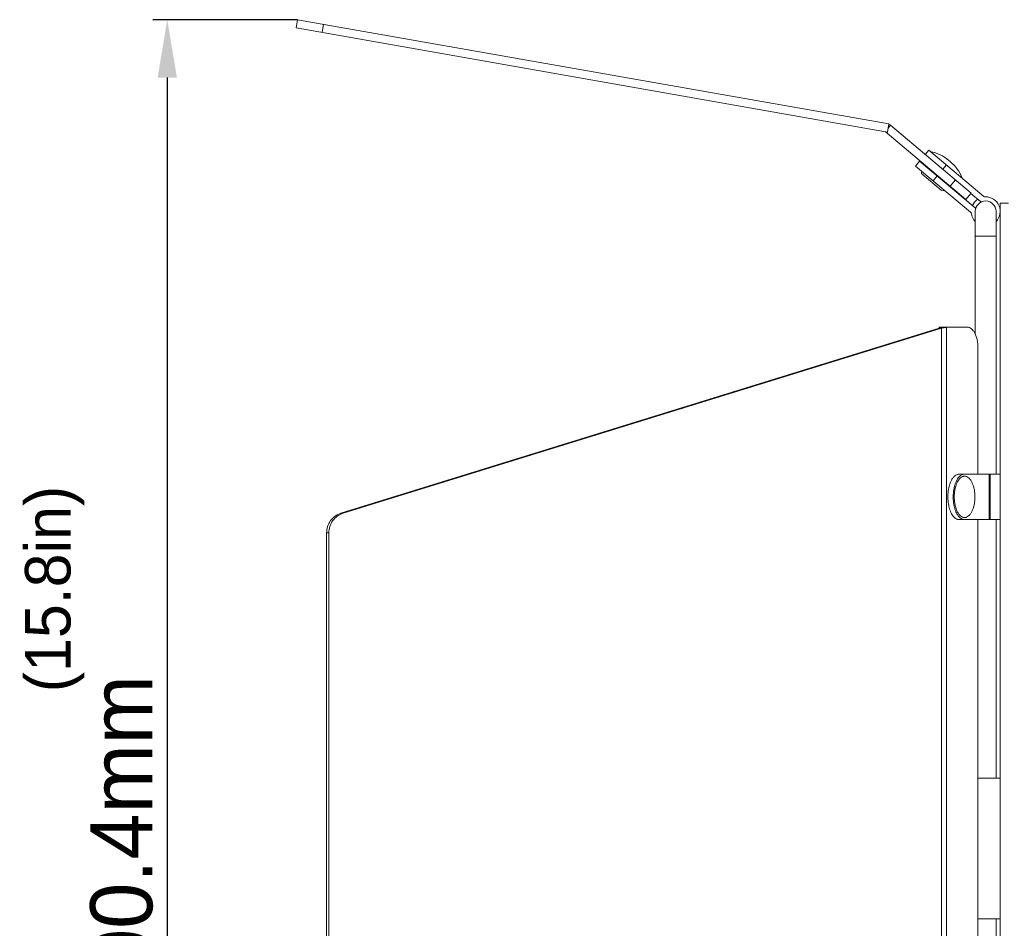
# Model space of a CAD drawing. Header units: millimetres. Extents: x 29170 to 33192, y 579 to 3108.
# Tile 28 of 256: x 29745 to 29983, y 1314 to 1533. Entities that reach past the tile are written whole.
import ezdxf

# ---------------------------------------------------------------- set-up
doc = ezdxf.new("R2010")
doc.units = ezdxf.units.MM
doc.layers.add('细实线', color=7, linetype='Continuous', lineweight=13)
doc.dimstyles.new('ISO-25', dxfattribs={"dimtxt": 15, "dimasz": 14, "dimexe": 3.5, "dimexo": 0, "dimgap": 3.5, "dimtad": 1, "dimtxsty": 'Standard', "dimcen": 2.5, "dimadec": 0, "dimazin": 0, "dimtfac": 1, "dimtmove": 0, "dimatfit": 3, "dimfxl": 1, "dimarcsym": 0})

# ---------------------------------------------------------------- blocks, each defined once
blk = doc.blocks.new('*D55')
at = {"layer": 'Defpoints', "color": 0, "transparency": 16777216}
for p in [(29812.03, 1533.12), (29780.57, 1132.73), (29811.83, 1132.73)]:
    blk.add_point(p, dxfattribs=at)
at = {"layer": '细实线', "color": 0, "lineweight": -2, "transparency": 16777216}
for p, q in [((29812.03, 1533.12), (29777.07, 1533.12)), ((29780.57, 1519.12), (29780.57, 1146.73)), ((29811.83, 1132.73), (29777.07, 1132.73))]:
    blk.add_line(p, q, dxfattribs=at)
at = {"layer": '细实线', "color": 0, "transparency": 16777216}
for points in [[(29778.24, 1519.12), (29782.91, 1519.12), (29780.57, 1533.12)], [(29778.24, 1146.73), (29782.91, 1146.73), (29780.57, 1132.73)]]:
    blk.add_solid(points, dxfattribs=at)
at = {"layer": '细实线', "color": 0, "transparency": 16777216, "insert": (29769.57, 1332.93), "char_height": 15, "attachment_point": 5, "rotation": 90}
blk.add_mtext('400.4mm', dxfattribs=at)

msp = doc.modelspace()

# ---------------------------------------------------------------- linework, layer by layer
at = {"layer": '细实线'}
for p, q in [((29811.678, 1531.151), (29812.025, 1533.121)), ((29812.025, 1533.121), (29954.822, 1507.942)), ((29817.972, 1530.041), (29818.319, 1532.011)), ((29811.678, 1531.151), (29954.475, 1505.972)), ((29954.822, 1507.942), (29954.475, 1505.972)), ((29955.233, 1507.597), (29954.636, 1506.886)), ((29955.233, 1507.597), (29974.74, 1491.229)), ((29973.454, 1489.697), (29953.947, 1506.065)), ((29964.5, 1501.584), (29963.632, 1500.549)), ((29977.794, 1490.429), (29964.5, 1501.584)), ((29962.25, 1498.902), (29961.286, 1497.753)), ((29975.694, 1487.621), (29962.25, 1498.902)), ((29968.713, 1498.048), (29967.845, 1497.014)), ((29969.299, 1499.127), (29969.674, 1498.813)), ((29961.286, 1497.753), (29974.58, 1486.598)), ((29967.476, 1491.907), (29962.88, 1495.763)), ((29965.411, 1496.446), (29965.314, 1496.331)), ((29966.463, 1495.367), (29965.499, 1494.218)), ((29967.709, 1494.518), (29967.612, 1494.403)), ((29969.624, 1492.911), (29970.909, 1494.443)), ((29973.454, 1489.697), (29974.74, 1491.229)), ((29974.643, 1491.114), (29976.98, 1489.153)), ((29981.714, 1423.313), (29981.714, 1488.813)), ((29981.714, 1488.813), (29983.714, 1488.813)), ((29975.714, 1486.813), (29975.714, 1457.089)), ((29980.714, 1486.813), (29980.714, 1423.313)), ((29980.714, 1480.813), (29975.714, 1480.813)), ((29967.012, 1458.565), (29822.507, 1413.879)), ((29967.529, 1458.565), (29823.024, 1413.879)), ((29967.012, 1458.813), (29967.012, 1458.565)), ((29968.744, 1458.813), (29967.012, 1458.813)), ((29967.529, 1458.565), (29967.012, 1458.565)), ((29967.529, 1458.565), (29967.529, 1207.06)), ((29968.744, 1458.813), (29968.744, 1206.813)), ((29973.83, 1458.813), (29968.744, 1458.813)), ((29976.33, 1423.313), (29976.33, 1453.813)), ((29971.83, 1423.313), (29981.714, 1423.313)), ((29979.056, 1423.313), (29979.056, 1412.313)), ((29979.329, 1423.313), (29979.329, 1412.313)), ((29981.714, 1423.313), (29981.714, 1412.313)), ((29822.507, 1413.879), (29823.024, 1413.879)), ((29981.714, 1412.313), (29971.83, 1412.313)), ((29976.33, 1253.313), (29976.33, 1412.313)), ((29980.714, 1412.313), (29980.714, 1349.813)), ((29981.714, 1253.313), (29981.714, 1412.313)), ((29819.059, 1409.088), (29819.059, 1256.538)), ((29819.059, 1409.088), (29819.577, 1409.088)), ((29819.577, 1409.088), (29819.577, 1256.538)), ((29981.714, 1349.813), (29976.33, 1349.813)), ((29981.714, 1315.813), (29976.33, 1315.813)), ((29980.714, 1315.813), (29980.714, 1253.313))]:
    msp.add_line(p, q, dxfattribs=at)
for centre, radius, start, end in [((29953.947, 1506.065), 2, 50, 64.39774), ((29962.871, 1491.467), 10, 50, 78.39374), ((29963.246, 1491.152), 10, 21.60626, 50), ((29963.201, 1496.146), 0.5, 140, 230), ((29967.797, 1492.29), 0.5, 230, 320), ((29978.214, 1486.813), 3.5, 123.38554, 156.62291), ((29978.214, 1486.813), 2.5, 0, 180), ((29977.944, 1490.302), 1.5, 230, 236.49396), ((29978.115, 1490.812), 0.5, 230, 271.40962), ((29978.214, 1486.813), 3.5, 315.62545, 91.40962), ((29974.259, 1486.215), 0.5, 8.59038, 50), ((29978.214, 1486.813), 3.5, 188.59038, 224.22574), ((29974.73, 1486.472), 1.5, 42.52955, 50)]:
    msp.add_arc(centre, radius, start, end, dxfattribs=at)
for points, knots in [([(29968.744, 1458.813), (29968.576, 1458.76), (29968.17, 1458.673), (29967.763, 1458.603), (29967.529, 1458.565)], [0, 0, 0, 0, 0.4267935, 1, 1, 1, 1]), ([(29976.33, 1453.813), (29976.33, 1454.454), (29976.216, 1455.667), (29975.781, 1457.073), (29975.256, 1457.958), (29974.826, 1458.434), (29974.347, 1458.74), (29973.995, 1458.813), (29973.83, 1458.813)], [0, 0, 0, 0, 0.3183742, 0.6015493, 0.7221092, 0.8268683, 0.9176907, 1, 1, 1, 1]), ([(29971.83, 1423.313), (29971.739, 1423.313), (29971.556, 1423.294), (29971.186, 1423.183), (29970.733, 1422.896), (29970.261, 1422.372), (29969.89, 1421.749), (29969.604, 1421.077), (29969.312, 1420.145), (29969.092, 1418.866), (29969.054, 1417.284), (29969.212, 1415.976), (29969.456, 1414.996), (29969.686, 1414.335), (29969.962, 1413.748), (29970.279, 1413.247), (29970.629, 1412.842), (29971.009, 1412.542), (29971.412, 1412.356), (29971.694, 1412.313), (29971.83, 1412.313)], [0, 0, 0, 0, 0.0203527, 0.0412866, 0.0866371, 0.1389463, 0.1991455, 0.2493005, 0.3031993, 0.4192334, 0.5404357, 0.6590313, 0.7150519, 0.7677711, 0.8165568, 0.8609968, 0.9009823, 0.9368169, 0.9693443, 1, 1, 1, 1]), ([(29973.129, 1412.313), (29973.038, 1412.313), (29972.855, 1412.331), (29972.485, 1412.442), (29972.033, 1412.729), (29971.56, 1413.253), (29971.189, 1413.877), (29970.903, 1414.548), (29970.611, 1415.481), (29970.391, 1416.759), (29970.353, 1418.342), (29970.511, 1419.65), (29970.755, 1420.629), (29970.985, 1421.29), (29971.261, 1421.877), (29971.578, 1422.378), (29971.928, 1422.783), (29972.308, 1423.083), (29972.711, 1423.27), (29972.993, 1423.313), (29973.129, 1423.313)], [0, 0, 0, 0, 0.0203527, 0.0412866, 0.0866371, 0.1389463, 0.1991455, 0.2493005, 0.3031993, 0.4192334, 0.5404357, 0.6590313, 0.7150519, 0.7677711, 0.8165568, 0.8609968, 0.9009823, 0.9368169, 0.9693443, 1, 1, 1, 1]), ([(29970.629, 1417.813), (29970.629, 1418.138), (29970.66, 1418.781), (29970.799, 1419.712), (29971.025, 1420.572), (29971.33, 1421.33), (29971.65, 1421.87), (29971.94, 1422.221), (29972.226, 1422.494), (29972.543, 1422.695), (29972.88, 1422.796), (29973.129, 1422.821), (29973.378, 1422.796), (29973.714, 1422.695), (29974.032, 1422.494), (29974.317, 1422.221), (29974.607, 1421.87), (29974.928, 1421.33), (29975.232, 1420.572), (29975.458, 1419.712), (29975.598, 1418.781), (29975.629, 1418.138), (29975.629, 1417.813)], [0, 0, 0, 0, 0.0807287, 0.1591464, 0.2331078, 0.300805, 0.3609918, 0.3881459, 0.4133808, 0.4587232, 0.4796474, 0.5, 0.5203526, 0.5412768, 0.5866192, 0.6118541, 0.6390082, 0.699195, 0.7668922, 0.8408536, 0.9192713, 1, 1, 1, 1]), ([(29970.629, 1417.813), (29970.629, 1417.487), (29970.66, 1416.845), (29970.799, 1415.914), (29971.025, 1415.053), (29971.33, 1414.296), (29971.65, 1413.755), (29971.94, 1413.405), (29972.226, 1413.132), (29972.543, 1412.93), (29972.88, 1412.829), (29973.129, 1412.805), (29973.378, 1412.829), (29973.714, 1412.93), (29974.032, 1413.132), (29974.317, 1413.405), (29974.607, 1413.755), (29974.928, 1414.296), (29975.232, 1415.053), (29975.458, 1415.914), (29975.598, 1416.845), (29975.629, 1417.487), (29975.629, 1417.813)], [0, 0, 0, 0, 0.0807287, 0.1591464, 0.2331078, 0.300805, 0.3609918, 0.3881459, 0.4133808, 0.4587232, 0.4796474, 0.5, 0.5203526, 0.5412768, 0.5866192, 0.6118541, 0.6390082, 0.699195, 0.7668922, 0.8408536, 0.9192713, 1, 1, 1, 1]), ([(29819.059, 1409.088), (29819.059, 1409.619), (29819.224, 1410.684), (29819.945, 1412.119), (29821.065, 1413.251), (29822.013, 1413.726), (29822.507, 1413.879)], [0, 0, 0, 0, 0.2531426, 0.5046744, 0.7536159, 1, 1, 1, 1]), ([(29823.024, 1413.879), (29822.531, 1413.726), (29821.583, 1413.251), (29820.462, 1412.119), (29819.742, 1410.684), (29819.577, 1409.619), (29819.577, 1409.088)], [0, 0, 0, 0, 0.2463841, 0.4953256, 0.7468574, 1, 1, 1, 1])]:
    msp.add_open_spline(points, degree=3, knots=knots, dxfattribs=at)

# ---------------------------------------------------------------- texts
at = {"layer": '细实线', "insert": (29746.205, 1370.607), "char_height": 11, "width": 47.9749, "attachment_point": 1, "rotation": 90}
msp.add_mtext('(15.8in)', dxfattribs=at)

# ---------------------------------------------------------------- dimensions: what is measured, and where the dimension line sits
at = {"layer": '细实线'}
dim = msp.add_linear_dim(base=(29780.573, 1132.735), p1=(29812.025, 1533.121), p2=(29811.832, 1132.735), angle=90, text='400.4mm', dimstyle='ISO-25', dxfattribs=at)
dim.commit()
dim.dimension.update_dxf_attribs({"geometry": '*D55', "text_midpoint": (29769.573, 1332.928)})

doc.saveas('drawing.dxf')
